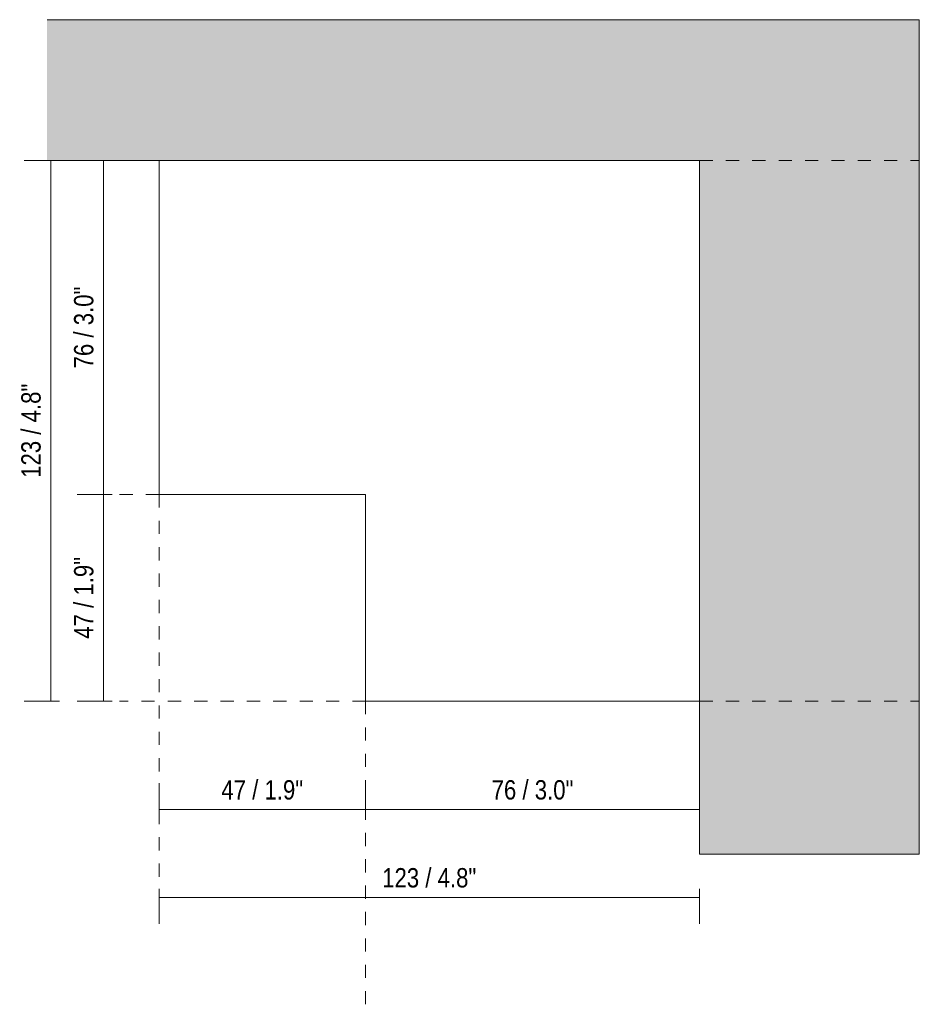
# Model space of a CAD drawing. Header units: millimetres. Extents: x -6732 to -5755, y 173 to 6741.
# Tile 2 of 4: x -5959 to -5755, y 173 to 397. Entities that reach past the tile are written whole.
import ezdxf

# ---------------------------------------------------------------- set-up
doc = ezdxf.new("R2010")
doc.units = ezdxf.units.MM
doc.linetypes.add('Dash', pattern=[6, 3, -3])
doc.linetypes.add('Hidden', pattern=[7.14375, 4.7625, -2.38125])
doc.layers.add('A-ANNO-DIMS', color=7, linetype='Dash', lineweight=9, true_color=0xd2d2d2)
for name, color, linetype, lineweight in [('A-ANNO-DIMS-2', 7, 'Continuous', 9), ('A-DETL-GENF', 7, 'Continuous', 9), ('E-LITE-EQPM', 7, 'Continuous', 20)]:
    doc.layers.add(name, color=color, linetype=linetype, lineweight=lineweight)
doc.styles.add('Arial Narrow', font='ARIALN.TTF', dxfattribs={"height": 4.4})
doc.dimstyles.new('FARO_-_2_2mm_Arial_Narrow_mm_Inch_Left', dxfattribs={"dimscale": 304.8, "dimtxt": 4.503096, "dimasz": 0, "dimexe": 0.019685, "dimexo": 0.0625, "dimgap": 0.003281, "dimtad": 1, "dimdec": 0, "dimzin": 0, "dimdsep": 46, "dimtxsty": 'Arial Narrow', "dimblk1": 'NONE', "dimblk2": 'NONE', "dimsah": 1, "dimcen": 0.09, "dimadec": 0, "dimazin": 0, "dimtfac": 1, "dimtdec": 4, "dimtix": 1, "dimtmove": 0, "dimatfit": 3, "dimfxl": 0.006562, "dimfxlon": 1, "dimtvp": 1, "dimtolj": 1, "dimtzin": 0, "dimarcsym": 2})
doc.dimstyles.new('FARO_-_2_2mm_Arial_Narrow_mm_Inch_Left_1', dxfattribs={"dimscale": 304.8, "dimtxt": 4.503096, "dimasz": 0, "dimexe": 0.019685, "dimexo": 0.0625, "dimgap": 0.003281, "dimtad": 1, "dimdec": 0, "dimzin": 0, "dimdsep": 46, "dimtxsty": 'Arial Narrow', "dimblk1": 'NONE', "dimblk2": 'NONE', "dimsah": 1, "dimcen": 0.09, "dimadec": 0, "dimazin": 0, "dimtfac": 1, "dimtdec": 4, "dimtix": 1, "dimtmove": 0, "dimatfit": 3, "dimfxl": 0.006562, "dimfxlon": 1, "dimtvp": 1, "dimtolj": 1, "dimtzin": 0, "dimarcsym": 2})
doc.dimstyles.new('FARO_-_2_2mm_Arial_Narrow_mm_Inch_Right', dxfattribs={"dimscale": 304.8, "dimtxt": 4.503096, "dimasz": 0, "dimexe": 0.019685, "dimexo": 0.0625, "dimgap": 0.003281, "dimtad": 1, "dimdec": 0, "dimzin": 0, "dimdsep": 46, "dimtxsty": 'Arial Narrow', "dimblk1": 'NONE', "dimblk2": 'NONE', "dimsah": 1, "dimcen": 0.09, "dimadec": 0, "dimazin": 0, "dimtfac": 1, "dimtdec": 4, "dimtix": 1, "dimtmove": 0, "dimatfit": 3, "dimfxl": 0.006562, "dimfxlon": 1, "dimtvp": 1, "dimtolj": 1, "dimtzin": 0, "dimarcsym": 2})

# ---------------------------------------------------------------- blocks, each defined once
blk = doc.blocks.new('5020211202 - 5020211202 NESO Accessory inner corner-561028-Lateral_PDF')
at = {"layer": 'E-LITE-EQPM'}
for p, q in [((-3391.96, 365), (-3391.96, 289)), ((-3344.96, 289), (-3391.96, 289)), ((-3344.96, 242), (-3344.96, 289)), ((-3268.96, 242), (-3344.96, 242))]:
    blk.add_line(p, q, dxfattribs=at)
blk = doc.blocks.new('DIMBLOCK7-Lateral_PDF')
at = {"layer": 'A-ANNO-DIMS-2', "color": 251, "true_color": 0x5b5b5b}
for p, q in [((-5880.71, 216.8), (-5880.71, 223.3)), ((-5804.71, 216.8), (-5804.71, 223.3)), ((-5880.71, 217.3), (-5804.71, 217.3)), ((-5880.71, 217.3), (-5880.71, 215.3)), ((-5804.71, 217.3), (-5804.71, 215.3))]:
    blk.add_line(p, q, dxfattribs=at)
at = {"layer": 'A-ANNO-DIMS-2', "color": 0, "insert": (-5852.03, 223.99), "char_height": 4.4, "width": 22.3868, "attachment_point": 1, "line_spacing_factor": 0.974696, "style": 'Arial Narrow'}
blk.add_mtext('76 / 3.0"', dxfattribs=at)
blk = doc.blocks.new('_None')
blk = doc.blocks.new('DIMBLOCK8-Lateral_PDF')
at = {"layer": 'A-ANNO-DIMS-2', "color": 251, "true_color": 0x5b5b5b}
for p, q in [((-5938.37, 289), (-5946.37, 289)), ((-5940.37, 289), (-5940.37, 242)), ((-5940.37, 289), (-5938.37, 289)), ((-5938.37, 242), (-5946.37, 242)), ((-5940.37, 242), (-5938.37, 242))]:
    blk.add_line(p, q, dxfattribs=at)
at = {"layer": 'A-ANNO-DIMS-2', "color": 0, "insert": (-5947.06, 256.17), "char_height": 4.4, "width": 22.3868, "attachment_point": 1, "rotation": 90, "line_spacing_factor": 0.974696, "style": 'Arial Narrow'}
blk.add_mtext('47 / 1.9"', dxfattribs=at)
blk = doc.blocks.new('DIMBLOCK9-Lateral_PDF')
at = {"layer": 'A-ANNO-DIMS-2', "color": 251, "true_color": 0x5b5b5b}
for p, q in [((-5950.37, 365), (-5958.37, 365)), ((-5952.37, 365), (-5952.37, 242)), ((-5952.37, 365), (-5950.37, 365)), ((-5950.37, 242), (-5958.37, 242)), ((-5952.37, 242), (-5950.37, 242))]:
    blk.add_line(p, q, dxfattribs=at)
at = {"layer": 'A-ANNO-DIMS-2', "color": 0, "insert": (-5959.06, 292.78), "char_height": 4.4, "width": 25.732, "attachment_point": 1, "rotation": 90, "line_spacing_factor": 0.974696, "style": 'Arial Narrow'}
blk.add_mtext('123 / 4.8"', dxfattribs=at)
blk = doc.blocks.new('DIMBLOCK10-Lateral_PDF')
at = {"layer": 'A-ANNO-DIMS-2', "color": 251, "linetype": 'Hidden', "true_color": 0x5b5b5b}
blk.add_line((-5940.37, 365), (-5942.37, 365), dxfattribs=at)
at = {"layer": 'A-ANNO-DIMS-2', "color": 251, "true_color": 0x5b5b5b}
for p, q in [((-5940.87, 365), (-5934.37, 365)), ((-5940.37, 365), (-5940.37, 289)), ((-5938.37, 289), (-5946.37, 289)), ((-5940.37, 289), (-5938.37, 289))]:
    blk.add_line(p, q, dxfattribs=at)
at = {"layer": 'A-ANNO-DIMS-2', "color": 0, "insert": (-5947.06, 317.67), "char_height": 4.4, "width": 22.3868, "attachment_point": 1, "rotation": 90, "line_spacing_factor": 0.974696, "style": 'Arial Narrow'}
blk.add_mtext('76 / 3.0"', dxfattribs=at)
blk = doc.blocks.new('DIMBLOCK11-Lateral_PDF')
at = {"layer": 'A-ANNO-DIMS-2', "color": 251, "true_color": 0x5b5b5b}
for p, q in [((-5927.71, 216.8), (-5927.71, 223.3)), ((-5880.71, 216.8), (-5880.71, 223.3)), ((-5927.71, 217.3), (-5880.71, 217.3)), ((-5927.71, 217.3), (-5927.71, 215.3)), ((-5880.71, 217.3), (-5880.71, 215.3))]:
    blk.add_line(p, q, dxfattribs=at)
at = {"layer": 'A-ANNO-DIMS-2', "color": 0, "insert": (-5913.53, 223.99), "char_height": 4.4, "width": 22.3868, "attachment_point": 1, "line_spacing_factor": 0.974696, "style": 'Arial Narrow'}
blk.add_mtext('47 / 1.9"', dxfattribs=at)
blk = doc.blocks.new('DIMBLOCK12-Lateral_PDF')
at = {"layer": 'A-ANNO-DIMS-2', "color": 251, "true_color": 0x5b5b5b}
for p, q in [((-5927.71, 199.3), (-5927.71, 191.3)), ((-5927.71, 197.3), (-5927.71, 199.3)), ((-5927.71, 197.3), (-5804.71, 197.3)), ((-5804.71, 199.3), (-5804.71, 191.3)), ((-5804.71, 197.3), (-5804.71, 199.3))]:
    blk.add_line(p, q, dxfattribs=at)
at = {"layer": 'A-ANNO-DIMS-2', "color": 0, "insert": (-5876.93, 203.99), "char_height": 4.4, "width": 25.732, "attachment_point": 1, "line_spacing_factor": 0.974696, "style": 'Arial Narrow'}
blk.add_mtext('123 / 4.8"', dxfattribs=at)

msp = doc.modelspace()

# ---------------------------------------------------------------- hatches: boundary and pattern name
at = {"layer": 'A-DETL-GENF', "true_color": 0xe3e3e3}
msp.add_hatch(color=254, dxfattribs=at).paths.add_polyline_path([(-5754.71, 207.14), (-5754.71, 397), (-5953.21, 397), (-5953.21, 365), (-5804.71, 365), (-5804.71, 207.14)])

# ---------------------------------------------------------------- linework, layer by layer
at = {"layer": 'A-ANNO-DIMS'}
for p, q in [((-5927.71, 365), (-5936.71, 365)), ((-5804.71, 365), (-5754.71, 365)), ((-5927.71, 289), (-5936.71, 289)), ((-5927.71, 289), (-5927.71, 198)), ((-5880.71, 242), (-5936.71, 242)), ((-5880.71, 242), (-5880.71, 173)), ((-5804.71, 242), (-5754.71, 242))]:
    msp.add_line(p, q, dxfattribs=at)
at = {"layer": 'E-LITE-EQPM', "color": 253, "true_color": 0xaaaaaa}
for p, q in [((-5754.71, 397), (-5953.21, 397)), ((-5754.71, 207.14), (-5754.71, 397)), ((-5953.21, 365), (-5804.71, 365)), ((-5804.71, 365), (-5804.71, 207.14)), ((-5804.71, 207.14), (-5754.71, 207.14))]:
    msp.add_line(p, q, dxfattribs=at)

# ---------------------------------------------------------------- block references
at = {"layer": 'E-LITE-EQPM'}
msp.add_blockref('5020211202 - 5020211202 NESO Accessory inner corner-561028-Lateral_PDF', (-2535.75, 0), dxfattribs=at)

# ---------------------------------------------------------------- dimensions: what is measured, and where the dimension line sits
at = {"layer": 'A-ANNO-DIMS', "color": 251, "linetype": 'Continuous', "true_color": 0x5b5b5b}
for base, p1, p2, dimstyle, override, picture, middle in [((-5952.37, 242), (-5950.37, 365), (-5950.37, 242), 'FARO_-_2_2mm_Arial_Narrow_mm_Inch_Left', {"dimpost": '<>', "dimfxl": 123}, 'DIMBLOCK9-Lateral_PDF', (-5956.22, 303.5)), ((-5940.37, 289), (-5942.37, 365), (-5938.37, 289), 'FARO_-_2_2mm_Arial_Narrow_mm_Inch_Left_1', {"dimpost": '<>', "dimfxl": 76.10519}, 'DIMBLOCK10-Lateral_PDF', (-5944.22, 327)), ((-5940.37, 242), (-5938.37, 289), (-5938.37, 242), 'FARO_-_2_2mm_Arial_Narrow_mm_Inch_Left', {"dimpost": '<>', "dimfxl": 47}, 'DIMBLOCK8-Lateral_PDF', (-5944.22, 265.5))]:
    dim = msp.add_linear_dim(base=base, p1=p1, p2=p2, angle=90, dimstyle=dimstyle, override=override, dxfattribs=at)
    dim.commit()
    dim.dimension.update_dxf_attribs({"geometry": picture, "text_midpoint": middle})
for base, p1, p2, override, picture, middle in [((-5880.71, 217.3), (-5927.71, 215.3), (-5880.71, 215.3), {"dimpost": '<>', "dimfxl": 47}, 'DIMBLOCK11-Lateral_PDF', (-5904.21, 221.15)), ((-5804.71, 217.3), (-5880.71, 215.3), (-5804.71, 215.3), {"dimpost": '<>', "dimfxl": 76}, 'DIMBLOCK7-Lateral_PDF', (-5842.71, 221.15)), ((-5804.71, 197.3), (-5927.71, 199.3), (-5804.71, 199.3), {"dimpost": '<>', "dimfxl": 123}, 'DIMBLOCK12-Lateral_PDF', (-5866.21, 201.15))]:
    dim = msp.add_linear_dim(base=base, p1=p1, p2=p2, dimstyle='FARO_-_2_2mm_Arial_Narrow_mm_Inch_Right', override=override, dxfattribs=at)
    dim.commit()
    dim.dimension.update_dxf_attribs({"geometry": picture, "text_midpoint": middle})

doc.saveas('drawing.dxf')
